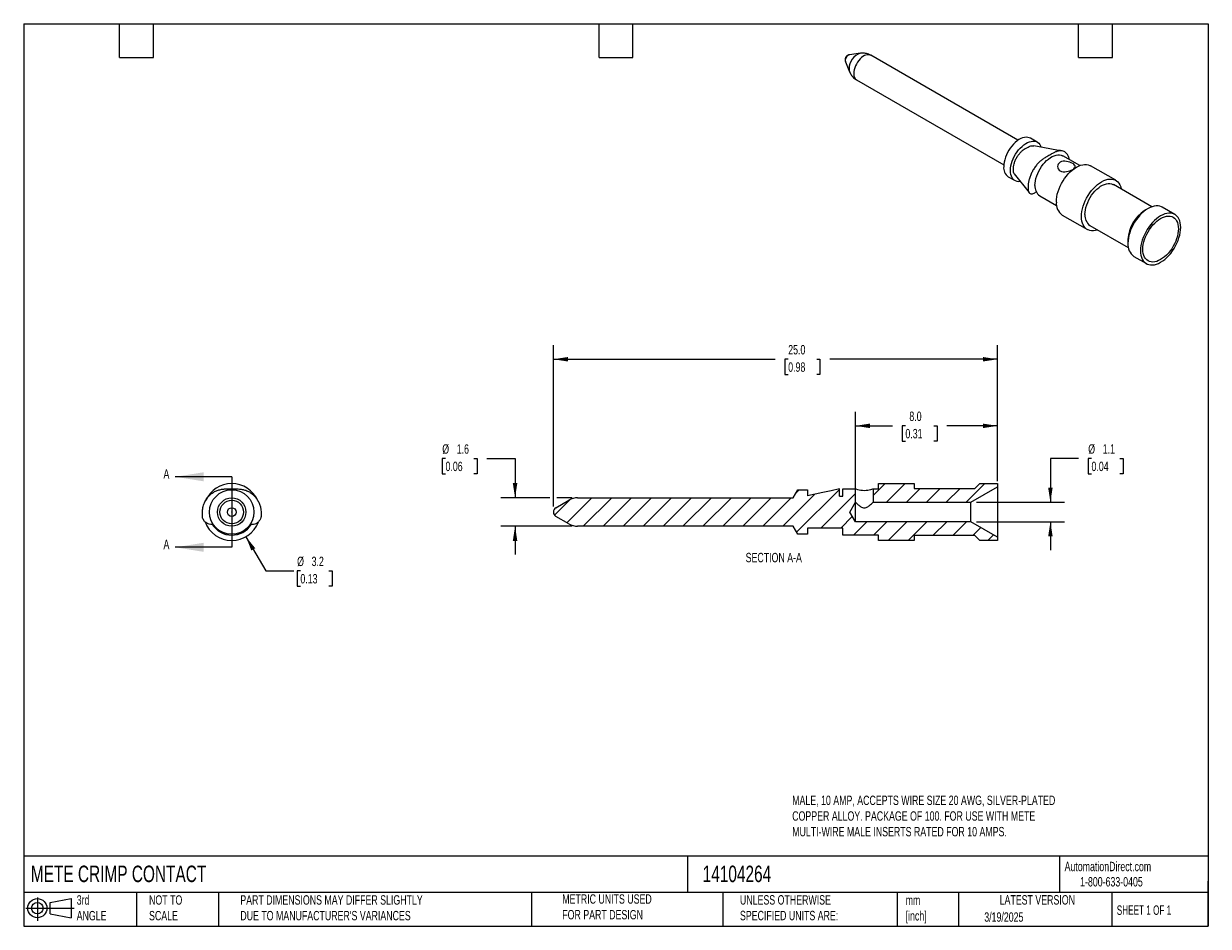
# Model space of a CAD drawing. Header units: millimetres. Extents: x 1.6 to 68.3, y 1.6 to 52.4.
import ezdxf

# ---------------------------------------------------------------- set-up
doc = ezdxf.new("R2010")
doc.units = ezdxf.units.MM
doc.header["$LTSCALE"] = 0.25
doc.linetypes.add('SLD-Solid', pattern=[0])
doc.layers.add('DIMENSIONS', color=140, linetype='SLD-Solid', lineweight=25)
doc.layers.add('TEXT', color=140, linetype='SLD-Solid', lineweight=25)
doc.layers.add('HATCH', color=6, linetype='SLD-Solid')
doc.layers.add('SLD-DEFPOINTS', color=7, linetype='Continuous')
doc.styles.add('SLDTEXTSTYLE0', font='TXT', dxfattribs={"width": 0.7})
doc.styles.add('SLDTEXTSTYLE1', font='TXT', dxfattribs={"width": 0.65})
doc.dimstyles.new('SLDDIMSTYLE0', dxfattribs={"dimtxt": 0.539502, "dimasz": 0.8255, "dimexe": 0, "dimexo": 0.0625, "dimgap": 0.134875, "dimtad": 0, "dimtih": 1, "dimtoh": 1, "dimrnd": 1e-09, "dimzin": 12, "dimdsep": 46, "dimtxsty": 'SLDTEXTSTYLE0', "dimsah": 1, "dimcen": 0, "dimadec": 0, "dimazin": 3, "dimtfac": 1, "dimtofl": 0, "dimtmove": 0, "dimatfit": 3, "dimfxl": 0, "dimfrac": 2, "dimtolj": 1, "dimtzin": 12, "dimarcsym": 0})
doc.dimstyles.new('SLDDIMSTYLE1', dxfattribs={"dimtxt": 0.539502, "dimasz": 0.8255, "dimexe": 0, "dimexo": 0.0625, "dimgap": 0.134875, "dimtad": 0, "dimtih": 1, "dimtoh": 1, "dimrnd": 1e-09, "dimzin": 4, "dimdsep": 46, "dimtxsty": 'SLDTEXTSTYLE0', "dimsah": 1, "dimcen": 0.09, "dimadec": 0, "dimazin": 1, "dimtfac": 1, "dimtofl": 0, "dimtmove": 0, "dimatfit": 3, "dimfxl": 0, "dimfrac": 2, "dimtolj": 1, "dimtzin": 12, "dimarcsym": 0})
doc.dimstyles.new('SLDDIMSTYLE2', dxfattribs={"dimtxt": 0.539502, "dimasz": 0.8255, "dimexe": 0, "dimexo": 0.0625, "dimgap": 0.134875, "dimtad": 0, "dimtih": 1, "dimtoh": 1, "dimrnd": 1e-09, "dimzin": 12, "dimdsep": 46, "dimtxsty": 'SLDTEXTSTYLE0', "dimsah": 1, "dimcen": 0.09, "dimadec": 0, "dimazin": 3, "dimtfac": 1, "dimtmove": 0, "dimatfit": 0, "dimfxl": 0, "dimfrac": 2, "dimtolj": 1, "dimtzin": 12, "dimarcsym": 0})

# ---------------------------------------------------------------- blocks, each defined once
blk = doc.blocks.new('Block11')
at = {"color": 7, "linetype": 'SLD-Solid', "lineweight": 18}
for p, q in [((0, 0.72), (2.718, 0.72)), ((0.647, 1.328), (0.647, 0)), ((1.37, 1.042), (2.544, 1.258)), ((1.37, 0.399), (1.37, 1.042)), ((2.544, 1.258), (2.544, 0.183)), ((1.37, 0.399), (2.544, 0.183))]:
    blk.add_line(p, q, dxfattribs=at)
for radius in [0.538, 0.321]:
    blk.add_circle((0.647, 0.72), radius, dxfattribs=at)
blk = doc.blocks.new('Block12')
at = {"layer": 'SLD-DEFPOINTS'}
blk.add_blockref('Block11', (0, 0), dxfattribs=at)
blk = doc.blocks.new('_D')
at = {"layer": 'DIMENSIONS'}
for p, q in [((14.097, 23.516), (15.21, 21.588)), ((15.21, 21.588), (16.798, 21.588)), ((17.16, 21.588), (16.979, 21.588)), ((16.979, 21.588), (16.979, 20.731)), ((18.763, 21.588), (18.944, 21.588)), ((18.944, 21.588), (18.944, 20.731)), ((16.979, 20.731), (17.16, 20.731)), ((18.944, 20.731), (18.763, 20.731))]:
    blk.add_line(p, q, dxfattribs=at)
blk.add_solid([(14.097, 23.516), (14.4, 22.738), (14.62, 22.865)], dxfattribs=at)
at = {"layer": 'DIMENSIONS', "char_height": 0.5292, "attachment_point": 1, "style": 'SLDTEXTSTYLE0'}
for s, insert in [('%%c', (16.977, 22.391)), ('3.2', (17.792, 22.391)), ('0.13', (17.16, 21.413))]:
    blk.add_mtext(s, dxfattribs=dict(at, insert=insert))
blk = doc.blocks.new('_D_1')
at = {"layer": 'DIMENSIONS'}
for p, q in [((48.399, 25.77), (48.399, 30.548)), ((56.399, 26.636), (56.399, 30.548)), ((48.399, 29.754), (50.482, 29.754)), ((51.213, 29.754), (51.031, 29.754)), ((51.031, 29.754), (51.031, 28.897)), ((52.816, 29.754), (52.997, 29.754)), ((52.997, 29.754), (52.997, 28.897)), ((56.399, 29.754), (53.547, 29.754)), ((51.031, 28.897), (51.213, 28.897)), ((52.997, 28.897), (52.816, 28.897))]:
    blk.add_line(p, q, dxfattribs=at)
for points in [[(48.399, 29.754), (49.225, 29.627), (49.225, 29.881)], [(56.399, 29.754), (55.574, 29.881), (55.574, 29.627)]]:
    blk.add_solid(points, dxfattribs=at)
at = {"layer": 'DIMENSIONS', "char_height": 0.5292, "attachment_point": 1, "style": 'SLDTEXTSTYLE0'}
for s, insert in [('8.0', (51.437, 30.557)), ('0.31', (51.213, 29.579))]:
    blk.add_mtext(s, dxfattribs=dict(at, insert=insert))
blk = doc.blocks.new('_D_2')
at = {"layer": 'DIMENSIONS'}
for p, q in [((31.399, 25.22), (31.399, 34.296)), ((56.399, 26.636), (56.399, 34.296)), ((31.399, 33.502), (43.887, 33.502)), ((44.618, 33.502), (44.437, 33.502)), ((44.437, 33.502), (44.437, 32.645)), ((46.221, 33.502), (46.403, 33.502)), ((46.403, 33.502), (46.403, 32.645)), ((56.399, 33.502), (46.952, 33.502)), ((44.437, 32.645), (44.618, 32.645)), ((46.403, 32.645), (46.221, 32.645))]:
    blk.add_line(p, q, dxfattribs=at)
for points in [[(31.399, 33.502), (32.225, 33.375), (32.225, 33.629)], [(56.399, 33.502), (55.574, 33.629), (55.574, 33.375)]]:
    blk.add_solid(points, dxfattribs=at)
at = {"layer": 'DIMENSIONS', "char_height": 0.5292, "attachment_point": 1, "style": 'SLDTEXTSTYLE0'}
for s, insert in [('25.0', (44.618, 34.305)), ('0.98', (44.618, 33.327))]:
    blk.add_mtext(s, dxfattribs=dict(at, insert=insert))
blk = doc.blocks.new('_D_3')
at = {"layer": 'DIMENSIONS'}
for p, q in [((25.329, 27.912), (25.148, 27.912)), ((25.148, 27.912), (25.148, 27.055)), ((26.932, 27.912), (27.113, 27.912)), ((27.113, 27.912), (27.113, 27.055)), ((27.657, 27.912), (29.244, 27.912)), ((29.244, 27.912), (29.244, 25.702)), ((25.148, 27.055), (25.329, 27.055)), ((27.113, 27.055), (26.932, 27.055)), ((31.209, 25.702), (28.45, 25.702)), ((32.45, 25.702), (31.59, 25.702)), ((32.45, 24.102), (28.45, 24.102)), ((29.244, 24.102), (29.244, 22.515))]:
    blk.add_line(p, q, dxfattribs=at)
for points in [[(29.244, 25.702), (29.371, 26.528), (29.117, 26.528)], [(29.244, 24.102), (29.117, 23.277), (29.371, 23.277)]]:
    blk.add_solid(points, dxfattribs=at)
at = {"layer": 'DIMENSIONS', "char_height": 0.5292, "attachment_point": 1, "style": 'SLDTEXTSTYLE0'}
for s, insert in [('%%c', (25.146, 28.715)), ('1.6', (25.961, 28.715)), ('0.06', (25.329, 27.737))]:
    blk.add_mtext(s, dxfattribs=dict(at, insert=insert))
blk = doc.blocks.new('_D_4')
at = {"layer": 'DIMENSIONS'}
for p, q in [((60.962, 27.912), (59.375, 27.912)), ((59.375, 27.912), (59.375, 25.452)), ((61.687, 27.912), (61.506, 27.912)), ((61.506, 27.912), (61.506, 27.055)), ((63.29, 27.912), (63.471, 27.912)), ((63.471, 27.912), (63.471, 27.055)), ((61.506, 27.055), (61.687, 27.055)), ((63.471, 27.055), (63.29, 27.055)), ((55.217, 25.452), (60.169, 25.452)), ((55.217, 24.352), (60.169, 24.352)), ((59.375, 24.352), (59.375, 22.765))]:
    blk.add_line(p, q, dxfattribs=at)
for points in [[(59.375, 25.452), (59.502, 26.278), (59.248, 26.278)], [(59.375, 24.352), (59.248, 23.527), (59.502, 23.527)]]:
    blk.add_solid(points, dxfattribs=at)
at = {"layer": 'DIMENSIONS', "char_height": 0.5292, "attachment_point": 1, "style": 'SLDTEXTSTYLE0'}
for s, insert in [('%%c', (61.504, 28.715)), ('1.1', (62.319, 28.715)), ('0.04', (61.687, 27.737))]:
    blk.add_mtext(s, dxfattribs=dict(at, insert=insert))

msp = doc.modelspace()

# ---------------------------------------------------------------- hatches: boundary and pattern name
at = {"layer": 'HATCH'}
h = msp.add_hatch(dxfattribs=at)
h.set_pattern_fill('ANSI31', color=256, scale=0.25, style=0)
edge = h.paths.add_edge_path(flags=0)
edge.add_line((47.699, 25.802), (47.499, 25.802))
edge.add_line((47.499, 25.802), (47.499, 26.202))
edge.add_spline(control_points=[(47.499, 26.202), (47.343, 26.169), (47.187, 26.136), (47.031, 26.103), (46.875, 26.07), (46.718, 26.037), (46.562, 26.004), (46.275, 25.943), (45.987, 25.883), (45.699, 25.822)], knot_values=[0, 0, 0, 0, 0.000479, 0.000479, 0.000479, 0.000958, 0.000958, 0.000958, 0.00184, 0.00184, 0.00184, 0.00184], weights=[1, 1, 1, 1, 1, 1, 1, 1, 1, 1], degree=3, periodic=0)
edge.add_line((45.699, 25.822), (45.699, 26.152))
edge.add_line((45.699, 26.152), (45.159, 26.152))
edge.add_line((45.159, 26.152), (44.899, 25.702))
edge.add_line((44.899, 25.702), (32.767, 25.702))
edge.add_arc((32.767, 24.702), 1, 90, 120)
edge.add_line((32.267, 25.568), (31.539, 25.148))
edge.add_arc((31.679, 24.905), 0.28, 120, 180.66637)
edge.add_arc((31.679, 24.899), 0.28, 179.33363, 240)
edge.add_line((31.539, 24.656), (32.267, 24.236))
edge.add_arc((32.767, 25.102), 1, 240, 270)
edge.add_line((32.767, 24.102), (44.899, 24.102))
edge.add_line((44.899, 24.102), (45.159, 23.652))
edge.add_line((45.159, 23.652), (45.699, 23.652))
edge.add_line((45.699, 23.652), (45.699, 24.002))
edge.add_line((45.699, 24.002), (47.699, 24.002))
edge.add_line((47.699, 24.002), (47.699, 23.602))
edge.add_line((47.699, 23.602), (49.699, 23.602))
edge.add_line((49.699, 23.602), (49.699, 23.302))
edge.add_line((49.699, 23.302), (51.699, 23.302))
edge.add_line((51.699, 23.302), (51.699, 23.577))
edge.add_line((51.699, 23.577), (55.124, 23.577))
edge.add_line((55.124, 23.577), (55.399, 23.302))
edge.add_line((55.399, 23.302), (56.399, 23.302))
edge.add_line((56.399, 23.302), (56.399, 23.486))
edge.add_line((56.399, 23.486), (54.899, 24.352))
edge.add_line((54.899, 24.352), (48.399, 24.352))
edge.add_line((48.399, 24.352), (48.082, 24.902))
edge.add_line((48.082, 24.902), (48.399, 25.452))
edge.add_line((48.399, 25.452), (48.399, 26.202))
edge.add_line((48.399, 26.202), (47.699, 26.202))
edge.add_line((47.699, 26.202), (47.699, 25.802))
h = msp.add_hatch(dxfattribs=at)
h.set_pattern_fill('ANSI31', color=256, scale=0.25, style=0)
h.paths.add_polyline_path([(56.399, 26.502), (55.399, 26.502), (55.124, 26.227), (51.699, 26.227), (51.699, 26.502), (49.699, 26.502), (49.699, 26.202), (49.399, 26.202), (49.399, 25.452), (54.899, 25.452), (56.399, 26.318)], flags=0)

# ---------------------------------------------------------------- linework, layer by layer
for p, q in [((48.683, 50.723), (48.062, 50.639)), ((47.838, 50.25), (48.075, 49.67)), ((57.551, 45.826), (49.268, 50.607)), ((48.469, 49.221), (56.751, 44.44)), ((58.638, 45.718), (58.256, 45.938)), ((61.025, 44.398), (60.077, 44.945)), ((63.055, 43.572), (61.641, 44.388)), ((57.006, 43.773), (57.388, 43.553)), ((57.344, 43.942), (58.171, 42.887)), ((58.777, 42.693), (59.725, 42.146)), ((65.086, 42.082), (62.918, 43.334)), ((66.379, 41.653), (65.672, 42.061)), ((60.041, 41.617), (61.456, 40.8)), ((64.872, 41.982), (64.677, 41.87)), ((61.593, 41.039), (63.761, 39.787)), ((63.74, 40.247), (63.74, 40.023)), ((64.072, 39.29), (64.779, 38.882)), ((44.899, 25.702), (45.159, 26.152)), ((45.159, 26.152), (45.699, 26.152)), ((45.699, 26.152), (45.699, 25.822)), ((47.499, 25.802), (47.499, 26.202)), ((47.699, 26.202), (48.399, 26.202)), ((47.699, 25.802), (47.699, 26.202)), ((48.399, 25.452), (48.399, 26.202)), ((49.399, 26.202), (49.399, 25.452)), ((49.399, 26.202), (49.699, 26.202)), ((49.699, 26.202), (49.699, 26.502)), ((49.699, 26.502), (51.699, 26.502)), ((51.699, 26.502), (51.699, 26.227)), ((51.699, 26.227), (55.124, 26.227)), ((54.899, 25.452), (56.399, 26.318)), ((55.124, 26.227), (55.399, 26.502)), ((55.399, 26.502), (56.399, 26.502)), ((56.399, 26.502), (56.399, 26.318)), ((56.399, 26.318), (56.399, 23.486)), ((31.539, 25.148), (32.267, 25.568)), ((32.767, 25.702), (44.899, 25.702)), ((47.499, 25.802), (47.699, 25.802)), ((48.082, 24.902), (48.399, 25.452)), ((48.399, 24.352), (48.399, 25.452)), ((49.399, 25.452), (54.899, 25.452)), ((54.899, 24.352), (54.899, 25.452)), ((31.399, 24.905), (31.399, 24.899)), ((48.399, 24.352), (48.082, 24.902)), ((32.267, 24.236), (31.539, 24.656)), ((44.899, 24.102), (32.767, 24.102)), ((45.159, 23.652), (44.899, 24.102)), ((54.899, 24.352), (48.399, 24.352)), ((56.399, 23.486), (54.899, 24.352)), ((45.699, 23.652), (45.159, 23.652)), ((47.699, 24.002), (45.699, 24.002)), ((45.699, 24.002), (45.699, 23.652)), ((47.699, 23.602), (47.699, 24.002)), ((49.699, 23.602), (47.699, 23.602)), ((49.699, 23.302), (49.699, 23.602)), ((55.124, 23.577), (51.699, 23.577)), ((51.699, 23.577), (51.699, 23.302)), ((55.399, 23.302), (55.124, 23.577)), ((56.399, 23.486), (56.399, 23.302)), ((51.699, 23.302), (49.699, 23.302)), ((56.399, 23.302), (55.399, 23.302))]:
    msp.add_line(p, q)
at = {"flags": 128}
for points in [[(47.826, 50.315), (47.833, 50.265), (47.838, 50.25)], [(49.268, 50.607), (49.221, 50.629), (49.151, 50.643), (49.075, 50.642), (48.994, 50.624), (48.911, 50.59), (48.826, 50.541), (48.743, 50.478), (48.662, 50.403), (48.586, 50.317), (48.516, 50.221), (48.454, 50.119), (48.401, 50.012), (48.359, 49.903), (48.328, 49.795), (48.309, 49.689), (48.303, 49.588)], [(58.256, 45.938), (58.188, 45.97), (58.103, 45.991), (58.011, 45.997), (57.914, 45.986), (57.813, 45.96), (57.709, 45.918), (57.605, 45.861), (57.5, 45.79), (57.398, 45.706), (57.299, 45.61), (57.204, 45.503), (57.116, 45.388), (57.034, 45.265), (56.961, 45.136), (56.898, 45.003), (56.845, 44.868), (56.802, 44.733), (56.772, 44.6), (56.753, 44.47), (56.747, 44.346)], [(57.129, 44.125), (57.135, 44.249), (57.154, 44.379), (57.184, 44.512), (57.226, 44.647), (57.28, 44.782), (57.343, 44.915), (57.416, 45.044), (57.498, 45.167), (57.586, 45.283), (57.681, 45.389), (57.78, 45.485), (57.882, 45.569), (57.987, 45.64), (58.091, 45.697), (58.195, 45.739), (58.296, 45.766), (58.393, 45.776), (58.485, 45.771), (58.57, 45.749), (58.647, 45.712), (58.715, 45.66), (58.774, 45.594), (58.822, 45.514), (58.853, 45.436)], [(58.508, 43.288), (58.514, 43.415), (58.533, 43.547), (58.563, 43.683), (58.606, 43.821), (58.659, 43.959), (58.723, 44.095), (58.796, 44.227), (58.878, 44.354), (58.967, 44.473), (59.063, 44.583), (59.163, 44.684), (59.267, 44.772), (59.374, 44.848), (59.48, 44.91), (59.587, 44.956), (59.691, 44.988), (59.791, 45.004), (59.887, 45.004), (59.976, 44.987), (60.058, 44.955), (60.077, 44.945)], [(57.684, 43.498), (57.681, 43.498), (57.586, 43.495), (57.498, 43.509), (57.416, 43.538), (57.343, 43.583), (57.28, 43.642), (57.226, 43.715), (57.184, 43.802), (57.154, 43.9), (57.135, 44.008), (57.129, 44.125)], [(59.71, 42.349), (59.716, 42.49), (59.735, 42.635), (59.765, 42.785), (59.808, 42.937), (59.861, 43.09), (59.926, 43.242), (60, 43.391), (60.084, 43.536), (60.176, 43.676), (60.276, 43.807), (60.381, 43.93), (60.492, 44.043), (60.606, 44.145), (60.723, 44.234), (60.841, 44.309), (60.96, 44.37), (61.076, 44.416), (61.191, 44.447), (61.301, 44.462), (61.407, 44.461), (61.506, 44.443), (61.598, 44.41), (61.641, 44.388)], [(61.124, 41.533), (61.13, 41.673), (61.149, 41.819), (61.179, 41.969), (61.222, 42.121), (61.276, 42.274), (61.34, 42.426), (61.415, 42.575), (61.498, 42.72), (61.59, 42.859), (61.69, 42.991), (61.795, 43.114), (61.906, 43.227), (62.02, 43.328), (62.137, 43.417), (62.255, 43.493), (62.374, 43.554), (62.491, 43.6), (62.605, 43.63), (62.716, 43.645), (62.821, 43.644), (62.92, 43.627), (63.013, 43.594), (63.096, 43.546), (63.171, 43.482), (63.235, 43.405), (63.289, 43.314), (63.331, 43.211), (63.362, 43.097), (63.366, 43.075)], [(61.319, 41.645), (61.325, 41.775), (61.344, 41.909), (61.375, 42.048), (61.418, 42.188), (61.473, 42.329), (61.538, 42.467), (61.613, 42.602), (61.696, 42.731), (61.787, 42.853), (61.884, 42.965), (61.987, 43.067), (62.093, 43.158), (62.201, 43.235), (62.31, 43.298), (62.418, 43.346), (62.524, 43.378), (62.627, 43.394), (62.724, 43.394), (62.815, 43.377), (62.898, 43.344), (62.918, 43.334)], [(65.672, 42.061), (65.629, 42.084), (65.537, 42.117), (65.437, 42.134), (65.332, 42.135), (65.221, 42.12), (65.107, 42.089), (64.99, 42.043), (64.872, 41.982), (64.754, 41.907), (64.637, 41.818), (64.522, 41.716), (64.412, 41.604), (64.306, 41.481), (64.207, 41.349), (64.115, 41.21), (64.031, 41.065), (63.956, 40.915), (63.892, 40.763), (63.838, 40.61), (63.796, 40.458), (63.765, 40.309), (63.747, 40.163), (63.74, 40.023)], [(62.041, 40.78), (62.02, 40.772), (61.906, 40.742), (61.795, 40.727), (61.69, 40.728), (61.59, 40.745), (61.498, 40.778), (61.415, 40.827), (61.34, 40.89), (61.276, 40.967), (61.222, 41.058), (61.179, 41.161), (61.149, 41.276), (61.13, 41.4), (61.124, 41.533)], [(64.448, 39.614), (64.454, 39.481), (64.472, 39.357), (64.503, 39.243), (64.545, 39.14), (64.599, 39.049), (64.664, 38.971), (64.738, 38.908), (64.822, 38.86), (64.914, 38.827), (65.013, 38.81), (65.119, 38.808), (65.229, 38.823), (65.344, 38.854), (65.461, 38.9), (65.579, 38.961), (65.697, 39.037), (65.814, 39.125), (65.928, 39.227), (66.039, 39.34), (66.145, 39.463), (66.244, 39.595), (66.336, 39.734), (66.42, 39.879), (66.494, 40.028), (66.559, 40.18), (66.612, 40.333), (66.655, 40.485), (66.686, 40.635), (66.704, 40.781), (66.71, 40.921), (66.704, 41.054), (66.686, 41.178), (66.655, 41.292), (66.612, 41.396), (66.559, 41.486), (66.494, 41.564), (66.42, 41.627), (66.336, 41.675), (66.244, 41.708), (66.145, 41.726), (66.039, 41.727), (65.928, 41.712), (65.814, 41.681), (65.697, 41.635), (65.579, 41.574), (65.461, 41.499), (65.344, 41.41), (65.229, 41.308), (65.119, 41.195), (65.013, 41.072), (64.914, 40.941), (64.822, 40.801), (64.738, 40.656), (64.664, 40.507), (64.599, 40.355), (64.545, 40.202), (64.503, 40.05), (64.472, 39.9), (64.454, 39.755), (64.448, 39.614)], [(66.58, 40.846), (66.574, 40.712), (66.555, 40.574), (66.524, 40.431), (66.481, 40.287), (66.427, 40.142), (66.362, 39.999), (66.287, 39.859), (66.203, 39.724), (66.112, 39.596), (66.013, 39.477), (65.91, 39.367), (65.802, 39.269), (65.691, 39.183), (65.579, 39.111), (65.467, 39.054), (65.356, 39.012), (65.248, 38.985), (65.144, 38.975), (65.046, 38.981), (64.955, 39.003), (64.871, 39.041), (64.796, 39.095), (64.731, 39.163), (64.677, 39.245), (64.634, 39.34), (64.603, 39.447), (64.584, 39.564), (64.578, 39.69), (64.584, 39.823), (64.603, 39.961), (64.634, 40.104), (64.677, 40.248), (64.731, 40.393), (64.796, 40.537), (64.871, 40.676), (64.955, 40.811), (65.046, 40.939), (65.144, 41.059), (65.248, 41.168), (65.356, 41.266), (65.467, 41.352), (65.579, 41.424), (65.691, 41.481), (65.802, 41.523), (65.91, 41.55), (66.013, 41.56), (66.112, 41.554), (66.203, 41.532), (66.287, 41.494), (66.362, 41.44), (66.427, 41.372), (66.481, 41.29), (66.524, 41.195), (66.555, 41.088), (66.574, 40.971), (66.58, 40.846)], [(47.499, 26.202), (47.031, 26.103), (46.562, 26.004), (45.699, 25.822)]]:
    msp.add_lwpolyline(points, dxfattribs=at)
for radius in [1.25, 0.8, 0.666, 0.246, 0.00326]:
    msp.add_circle((13.297, 24.902), radius)
for centre, radius, start, end in [((48.974, 49.84), 0.93, 108.23601, 179.62262), ((48.163, 50.317), 0.337, 107.46488, 180.37886), ((48.495, 49.835), 0.451, 178.54768, 201.16647), ((48.696, 49.545), 0.396, 173.81962, 234.8682), ((57.351, 44.274), 0.608, 173.26324, 235.42458), ((59.174, 43.231), 0.669, 175.10854, 233.57928), ((60.502, 42.266), 0.796, 174.01368, 234.67414), ((61.998, 41.587), 0.682, 175.10854, 233.57928), ((65.761, 40.162), 2.022, 122.40623, 177.59915), ((64.532, 39.94), 0.796, 174.01368, 234.67414), ((13.297, 24.902), 1.6, 23.91058, 155.84694), ((32.767, 24.702), 1, 90, 120), ((31.679, 24.905), 0.28, 120, 180.66637), ((31.679, 24.899), 0.28, 179.33363, 240), ((13.297, 24.902), 1.6, 200.23723, 339.46635), ((13.297, 24.902), 1.3, 212.64009, 327.19094), ((32.767, 25.102), 1, 240, 270)]:
    msp.add_arc(centre, radius, start, end)
for points, knots in [([(49.268, 50.606), (49.245, 50.619), (49.187, 50.652), (49.089, 50.689), (48.976, 50.718), (48.864, 50.732), (48.765, 50.733), (48.706, 50.725), (48.683, 50.722)], [0, 0, 0, 0, 0.130606, 0.326145, 0.516958, 0.703135, 0.88467, 1, 1, 1, 1]), ([(48.061, 50.637), (48.053, 50.636), (48.027, 50.634), (47.985, 50.618), (47.938, 50.592), (47.896, 50.556), (47.859, 50.51), (47.832, 50.454), (47.817, 50.394), (47.816, 50.333), (47.824, 50.285), (47.836, 50.259), (47.839, 50.252)], [0, 0, 0, 0, 0.044734, 0.151895, 0.256691, 0.362151, 0.473529, 0.599817, 0.719553, 0.836285, 0.953517, 1, 1, 1, 1]), ([(48.073, 49.675), (48.074, 49.674), (48.086, 49.637), (48.122, 49.57), (48.182, 49.475), (48.255, 49.387), (48.341, 49.308), (48.413, 49.252), (48.46, 49.228), (48.47, 49.223)], [0, 0, 0, 0, 0.0065, 0.188437, 0.372177, 0.557221, 0.743159, 0.945983, 1, 1, 1, 1]), ([(57.344, 43.943), (57.344, 43.944), (57.321, 43.963), (57.297, 44.026), (57.289, 44.131), (57.293, 44.235), (57.297, 44.354), (57.33, 44.506), (57.394, 44.685), (57.482, 44.865), (57.593, 45.034), (57.718, 45.177), (57.844, 45.286), (57.953, 45.352), (58.042, 45.403), (58.129, 45.454), (58.225, 45.496), (58.328, 45.515), (58.401, 45.52), (58.436, 45.509), (58.442, 45.508)], [0, 0, 0, 0, 0.002295, 0.059803, 0.111541, 0.159624, 0.20582, 0.278355, 0.355119, 0.43381, 0.512356, 0.58946, 0.662458, 0.724804, 0.768843, 0.810146, 0.868727, 0.92754, 0.989364, 1, 1, 1, 1]), ([(60.037, 45.224), (59.771, 45.271), (59.24, 45.367), (58.708, 45.462), (58.442, 45.51)], [0, 0, 0, 0, 0.4999629, 1, 1, 1, 1]), ([(60.435, 44.738), (60.434, 44.748), (60.427, 44.828), (60.375, 44.951), (60.283, 45.098), (60.163, 45.19), (60.031, 45.23), (59.9, 45.235), (59.784, 45.212), (59.694, 45.182), (59.633, 45.157), (59.568, 45.125), (59.489, 45.08), (59.354, 45.002), (59.183, 44.901), (58.996, 44.799), (58.833, 44.679), (58.686, 44.541), (58.546, 44.377), (58.42, 44.188), (58.313, 43.987), (58.226, 43.781), (58.162, 43.581), (58.126, 43.402), (58.119, 43.243), (58.117, 43.103), (58.121, 42.971), (58.167, 42.883), (58.235, 42.824), (58.321, 42.804), (58.413, 42.828), (58.5, 42.875), (58.557, 42.908), (58.585, 42.924)], [0, 0, 0, 0, 0.006573, 0.054568, 0.103751, 0.153109, 0.189932, 0.226764, 0.26352, 0.280225, 0.295447, 0.30934, 0.3287, 0.354361, 0.409367, 0.45664, 0.493268, 0.531423, 0.570427, 0.610209, 0.650434, 0.690334, 0.728976, 0.765472, 0.795102, 0.828904, 0.855428, 0.880621, 0.908185, 0.935929, 0.957318, 0.978806, 1, 1, 1, 1]), ([(59.922, 44.595), (60.016, 44.649), (60.146, 44.66), (60.405, 44.618), (60.536, 44.567), (60.676, 44.486), (60.713, 44.459), (60.763, 44.404), (60.776, 44.378), (60.776, 44.324), (60.763, 44.297), (60.713, 44.241), (60.676, 44.213), (60.536, 44.133), (60.405, 44.083), (60.146, 44.041), (60.015, 44.051), (59.829, 44.159), (59.776, 44.255), (59.776, 44.446), (59.828, 44.54), (59.922, 44.595)], [0, 0, 0, 0, 0.125, 0.125, 0.25, 0.25, 0.3125, 0.3125, 0.375, 0.375, 0.4375, 0.4375, 0.5, 0.5, 0.625, 0.625, 0.75, 0.75, 0.875, 0.875, 1, 1, 1, 1]), ([(12.269, 24.201), (12.216, 24.199), (12.113, 24.196), (11.961, 24.231), (11.83, 24.311), (11.732, 24.411), (11.673, 24.525), (11.646, 24.638), (11.648, 24.762), (11.644, 24.934), (11.667, 25.159), (11.752, 25.418), (11.887, 25.664), (12.056, 25.861), (12.242, 26.003), (12.428, 26.102), (12.592, 26.155), (12.72, 26.182), (12.806, 26.195), (12.898, 26.202), (13.01, 26.202), (13.2, 26.202), (13.443, 26.2), (13.707, 26.207), (13.937, 26.175), (14.145, 26.111), (14.343, 26.008), (14.52, 25.866), (14.673, 25.695), (14.796, 25.505), (14.885, 25.305), (14.936, 25.111), (14.947, 24.921), (14.949, 24.751), (14.944, 24.587), (14.879, 24.447), (14.783, 24.327), (14.661, 24.242), (14.531, 24.205), (14.42, 24.201), (14.35, 24.202), (14.322, 24.202)], [0, 0, 0, 0, 0.0226111, 0.0444385, 0.0657463, 0.087708, 0.1039196, 0.1199448, 0.1370524, 0.1570792, 0.1942365, 0.2334042, 0.2735404, 0.3138198, 0.3438697, 0.3739272, 0.4039224, 0.4175549, 0.4299767, 0.4413144, 0.4571132, 0.4780544, 0.5229432, 0.5615206, 0.5914119, 0.6225491, 0.654379, 0.6868437, 0.7196696, 0.7522309, 0.7837651, 0.8135482, 0.8377281, 0.8653128, 0.8869584, 0.9075177, 0.9300117, 0.9526521, 0.970107, 0.9876431, 1, 1, 1, 1]), ([(49.399, 26.202), (49.399, 26.202), (49.386, 26.197), (49.336, 26.179), (49.299, 26.166), (49.206, 26.14), (49.152, 26.127), (49.031, 26.108), (48.965, 26.102), (48.767, 26.102), (48.637, 26.127), (48.454, 26.179), (48.399, 26.202), (48.399, 26.202)], [0, 0, 0, 0, 0.125, 0.125, 0.25, 0.25, 0.375, 0.375, 0.5, 0.5, 0.75, 0.75, 1, 1, 1, 1]), ([(48.399, 25.452), (48.399, 25.452), (48.416, 25.437), (48.471, 25.388), (48.509, 25.354), (48.598, 25.28), (48.648, 25.239), (48.762, 25.166), (48.829, 25.131), (48.973, 25.132), (49.039, 25.167), (49.152, 25.241), (49.202, 25.281), (49.29, 25.355), (49.328, 25.388), (49.383, 25.437), (49.399, 25.452), (49.399, 25.452)], [0, 0, 0, 0, 0.125, 0.125, 0.25, 0.25, 0.375, 0.375, 0.5, 0.5, 0.625, 0.625, 0.75, 0.75, 0.875, 0.875, 1, 1, 1, 1])]:
    msp.add_open_spline(points, degree=3, knots=knots)
at = {"layer": 'TEXT'}
for p, q in [((1.587, 52.387), (68.262, 52.387)), ((1.587, 52.387), (1.587, 1.587)), ((6.985, 50.483), (6.985, 52.387)), ((8.89, 50.483), (8.89, 52.387)), ((33.972, 50.483), (33.972, 52.387)), ((35.877, 50.483), (35.877, 52.387)), ((60.96, 50.483), (60.96, 52.387)), ((62.865, 50.483), (62.865, 52.387)), ((68.262, 52.387), (68.262, 1.587)), ((6.985, 50.483), (8.89, 50.483)), ((33.972, 50.483), (35.877, 50.483)), ((60.96, 50.483), (62.865, 50.483)), ((13.297, 26.886), (13.297, 22.918)), ((68.262, 5.532), (1.587, 5.532)), ((38.94, 5.532), (38.94, 3.492)), ((59.894, 5.532), (59.894, 3.492)), ((68.262, 1.587), (68.262, 4.128)), ((68.262, 3.492), (1.587, 3.492)), ((7.937, 3.492), (7.937, 1.587)), ((12.553, 3.492), (12.553, 1.587)), ((30.162, 3.492), (30.162, 1.587)), ((40.945, 3.492), (40.945, 1.587)), ((50.756, 3.492), (50.756, 1.587)), ((54.203, 3.492), (54.203, 1.587)), ((62.837, 3.492), (62.837, 1.587)), ((1.587, 1.587), (68.262, 1.587))]:
    msp.add_line(p, q, dxfattribs=at)
at = {"layer": 'TEXT', "linetype": 'SLD-Solid'}
for p, q in [((13.297, 26.886), (10.122, 26.886)), ((13.297, 22.918), (10.122, 22.918))]:
    msp.add_line(p, q, dxfattribs=at)
at = {"layer": 'TEXT'}
for points in [[(10.122, 26.886), (11.709, 26.632), (11.709, 27.14)], [(10.122, 22.918), (11.709, 22.664), (11.709, 23.172)]]:
    msp.add_solid(points, dxfattribs=at)

# ---------------------------------------------------------------- block references
at = {"layer": 'SLD-DEFPOINTS'}
msp.add_blockref('Block12', (1.709, 1.888), dxfattribs=at)

# ---------------------------------------------------------------- texts
at = {"layer": 'TEXT'}
for s, insert, char_height, attachment_point, style in [('A', (9.452, 27.315), 0.54, 1, 'SLDTEXTSTYLE0'), ('A', (9.452, 23.347), 0.54, 1, 'SLDTEXTSTYLE0'), ('SECTION A-A', (43.805, 22.606), 0.52917, 2, 'SLDTEXTSTYLE0'), ('MALE, 10 AMP, ACCEPTS WIRE SIZE 20 AWG, SILVER-PLATED ^JCOPPER ALLOY. PACKAGE OF 100. FOR USE WITH METE ^JMULTI-WIRE MALE INSERTS RATED FOR 10 AMPS.', (44.842, 8.943), 0.529167, 1, 'SLDTEXTSTYLE0'), ('METE CRIMP CONTACT', (1.991, 5.002), 0.92604, 1, 'SLDTEXTSTYLE0'), ('14104264', (39.802, 5.002), 0.926, 1, 'SLDTEXTSTYLE0'), ('AutomationDirect.com', (60.174, 5.219), 0.52917, 1, 'SLDTEXTSTYLE0'), ('1-800-633-0405', (61.048, 4.359), 0.52917, 1, 'SLDTEXTSTYLE0'), ('3rd^JANGLE', (4.571, 3.334), 0.5292, 1, 'SLDTEXTSTYLE0'), ('NOT TO^JSCALE', (8.644, 3.334), 0.52917, 1, 'SLDTEXTSTYLE0'), ("PART DIMENSIONS MAY DIFFER SLIGHTLY ^JDUE TO MANUFACTURER'S VARIANCES", (13.78, 3.335), 0.52917, 1, 'SLDTEXTSTYLE0'), ('METRIC UNITS USED ^JFOR PART DESIGN', (31.901, 3.389), 0.52917, 1, 'SLDTEXTSTYLE0'), ('UNLESS OTHERWISE ^JSPECIFIED UNITS ARE:', (41.902, 3.34), 0.52917, 1, 'SLDTEXTSTYLE0'), ('LATEST VERSION', (58.638, 3.341), 0.52917, 2, 'SLDTEXTSTYLE0'), ('mm^J[inch]', (51.227, 3.324), 0.5292, 1, 'SLDTEXTSTYLE0'), ('SHEET 1 OF 1', (63.11, 2.763), 0.52917, 1, 'SLDTEXTSTYLE1'), ('3/19/2025', (55.653, 2.374), 0.5292, 1, 'SLDTEXTSTYLE0')]:
    msp.add_mtext(s, dxfattribs=dict(at, insert=insert, char_height=char_height, attachment_point=attachment_point, style=style))

# ---------------------------------------------------------------- dimensions: what is measured, and where the dimension line sits
at = {"layer": 'DIMENSIONS'}
for base, p1, p2, picture, middle in [((31.399, 33.502), (56.399, 26.318), (31.399, 24.902), '_D_2', (45.42, 33.502)), ((56.399, 29.754), (48.399, 25.452), (56.399, 26.318), '_D_1', (52.014, 29.754))]:
    dim = msp.add_linear_dim(base=base, p1=p1, p2=p2, dimstyle='SLDDIMSTYLE1', dxfattribs=at)
    dim.commit()
    dim.dimension.update_dxf_attribs({"geometry": picture, "text_midpoint": middle, "dimtype": 160})
for base, p1, p2, picture, middle in [((29.244, 24.102), (32.767, 25.702), (32.767, 24.102), '_D_3', (29.244, 27.912)), ((59.375, 24.352), (54.899, 25.452), (54.899, 24.352), '_D_4', (59.375, 27.912))]:
    dim = msp.add_linear_dim(base=base, p1=p1, p2=p2, angle=90, text='%%c<>', dimstyle='SLDDIMSTYLE2', dxfattribs=at)
    dim.commit()
    dim.dimension.update_dxf_attribs({"geometry": picture, "text_midpoint": middle, "dimtype": 160})
dim = msp.add_diameter_dim_2p(p1=(12.497, 26.288), p2=(14.097, 23.516), dimstyle='SLDDIMSTYLE0', dxfattribs=at)
dim.commit()
dim.dimension.update_dxf_attribs({"geometry": '_D', "text_midpoint": (17.962, 21.588), "dimtype": 163})

doc.saveas('drawing.dxf')
